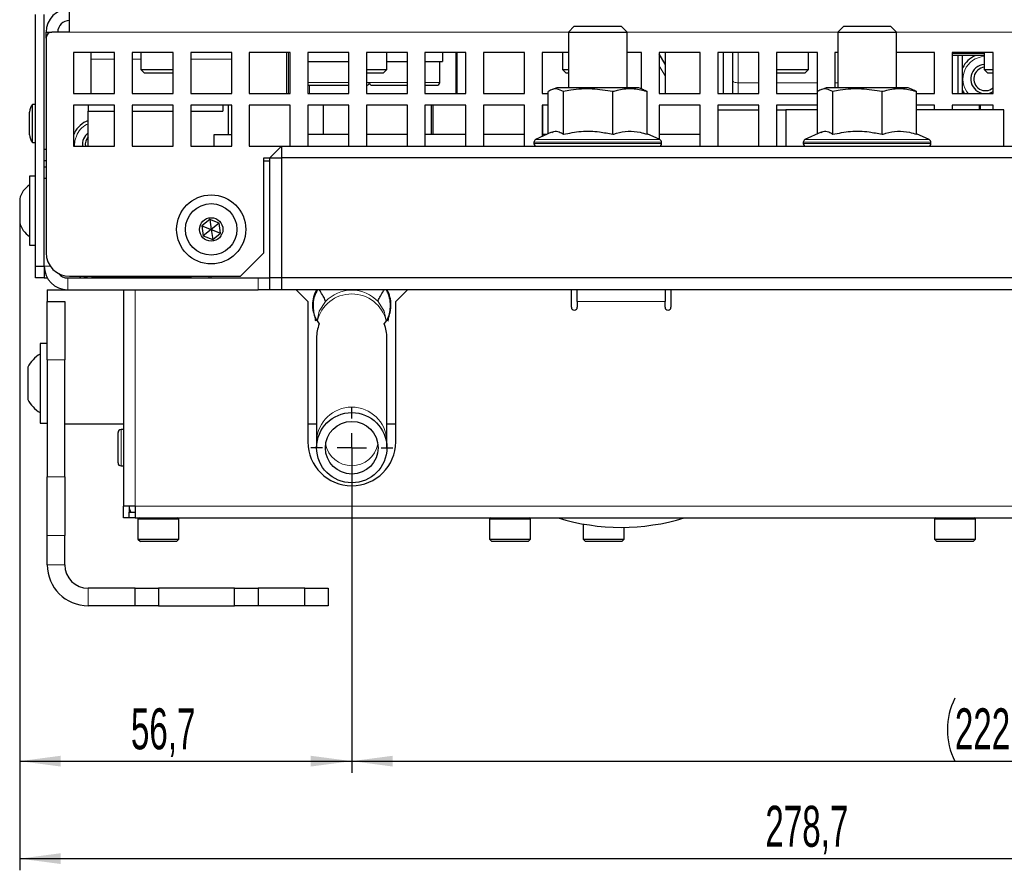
# Paper-space layout 'Blatt5' of a CAD drawing. Header units: millimetres. Extents: x 5 to 418, y 2 to 292.
# Tile 3 of 28: x 123 to 207, y 79 to 151. Entities that reach past the tile are written whole.
import ezdxf

# ---------------------------------------------------------------- set-up
doc = ezdxf.new("R2010")
doc.units = ezdxf.units.MM
doc.layers.add('SLD-0', color=7, linetype='Continuous')
doc.styles.add('SLDTEXTSTYLE1', font='TXT', dxfattribs={"width": 0.605})
doc.dimstyles.new('SLDDIMSTYLE8', dxfattribs={"dimtxt": 3.5, "dimasz": 3.5, "dimexe": 0, "dimexo": 0.0625, "dimgap": 0.875, "dimtad": 1, "dimlfac": 2, "dimrnd": 1e-09, "dimzin": 12, "dimdsep": 46, "dimtxsty": 'SLDTEXTSTYLE1', "dimsah": 1, "dimcen": 0.09, "dimadec": 0, "dimazin": 3, "dimtfac": 1, "dimtofl": 0, "dimtmove": 0, "dimatfit": 3, "dimfxl": 1, "dimfrac": 2, "dimtolj": 1, "dimtzin": 12, "dimarcsym": 0})

# ---------------------------------------------------------------- blocks, each defined once
blk = doc.blocks.new('_D_26')
at = {"layer": 'SLD-0', "color": 7}
for p, q in [((123.08, 134.939), (123.08, 87.158)), ((151.43, 114.931), (151.43, 87.158)), ((123.08, 88.158), (151.43, 88.158))]:
    blk.add_line(p, q, dxfattribs=at)
for points in [[(123.08, 88.158), (126.58, 87.698), (126.58, 88.618)], [(151.43, 88.158), (147.93, 88.618), (147.93, 87.698)]]:
    blk.add_solid(points, dxfattribs=at)
at = {"layer": 'SLD-0', "color": 7, "insert": (132.576, 92.67), "char_height": 3.5, "attachment_point": 1, "style": 'SLDTEXTSTYLE1'}
blk.add_mtext('56,7', dxfattribs=at)
blk = doc.blocks.new('_D_27')
at = {"layer": 'SLD-0', "color": 7}
for p, q in [((151.43, 114.931), (151.43, 87.158)), ((262.43, 114.931), (262.43, 87.158)), ((151.43, 88.158), (262.43, 88.158))]:
    blk.add_line(p, q, dxfattribs=at)
for centre, start, end in [((208.291, 90.844), 153.43495, 206.56505), ((205.569, 90.844), 333.43495, 26.56505)]:
    blk.add_arc(centre, 6.006, start, end, dxfattribs=at)
for points in [[(151.43, 88.158), (154.93, 87.698), (154.93, 88.618)], [(262.43, 88.158), (258.93, 88.618), (258.93, 87.698)]]:
    blk.add_solid(points, dxfattribs=at)
at = {"layer": 'SLD-0', "color": 7, "insert": (202.92, 92.67), "char_height": 3.5, "attachment_point": 1, "style": 'SLDTEXTSTYLE1'}
blk.add_mtext('222', dxfattribs=at)
blk = doc.blocks.new('_D_31')
at = {"layer": 'SLD-0', "color": 7}
for p, q in [((123.08, 135.78), (123.08, 78.832)), ((262.43, 111.431), (262.43, 78.832)), ((123.08, 79.832), (262.43, 79.832))]:
    blk.add_line(p, q, dxfattribs=at)
for points in [[(123.08, 79.832), (126.58, 79.372), (126.58, 80.292)], [(262.43, 79.832), (258.93, 80.292), (258.93, 79.372)]]:
    blk.add_solid(points, dxfattribs=at)
at = {"layer": 'SLD-0', "color": 7, "insert": (186.74, 84.344), "char_height": 3.5, "attachment_point": 1, "style": 'SLDTEXTSTYLE1'}
blk.add_mtext('278,7', dxfattribs=at)
blk = doc.blocks.new('SW_CENTERMARKSYMBOL_16')
at = {"layer": 'SLD-0', "color": 0}
for p, q in [((0, 2.5), (0, 3.5)), ((0, 0), (0, 1.25)), ((-2.5, 0), (-3.5, 0)), ((0, 0), (-1.25, 0)), ((0, 0), (0, -1.25)), ((0, 0), (1.25, 0)), ((2.5, 0), (3.5, 0)), ((0, -2.5), (0, -3.5))]:
    blk.add_line(p, q, dxfattribs=at)

psp = doc.layouts.new('Blatt5')

# ---------------------------------------------------------------- linework, layer by layer
at = {"color": 7, "linetype": 'Continuous', "lineweight": 25}
for p, q in [((127.3302, 150.4308), (127.3302, 152.4308)), ((124.4302, 130.4308), (124.4302, 151.9308)), ((125.1802, 130.4308), (125.1802, 151.9308)), ((170.4302, 150.9308), (169.9302, 150.4308)), ((170.4302, 150.9308), (174.4302, 150.9308)), ((174.9302, 150.4308), (174.4302, 150.9308)), ((193.4302, 150.9308), (192.9302, 150.4308)), ((193.4302, 150.9308), (197.4302, 150.9308)), ((197.9302, 150.4308), (197.4302, 150.9308)), ((125.3302, 150.4308), (125.8302, 150.4308)), ((125.3302, 149.9308), (125.3302, 150.4308)), ((125.3302, 149.9308), (125.3302, 131.5808)), ((127.3302, 150.4308), (125.8302, 150.4308)), ((169.9302, 150.4308), (169.9302, 145.6808)), ((169.9302, 150.4308), (174.9302, 150.4308)), ((174.9302, 145.6808), (174.9302, 150.4308)), ((192.9302, 150.4308), (192.9302, 145.6808)), ((192.9302, 150.4308), (197.9302, 150.4308)), ((197.9302, 145.6808), (197.9302, 150.4308)), ((131.1802, 148.6808), (127.6802, 148.6808)), ((127.6802, 148.6808), (127.6802, 145.1808)), ((129.1802, 148.1367), (129.1802, 148.6808)), ((129.1802, 145.1808), (129.1802, 148.1367)), ((131.1802, 145.1808), (131.1802, 148.6808)), ((136.1802, 148.6808), (132.6802, 148.6808)), ((132.6802, 148.6808), (132.6802, 145.1808)), ((133.4302, 148.6808), (133.4302, 147.2376)), ((136.1802, 145.1808), (136.1802, 148.6808)), ((141.1802, 148.6808), (137.6802, 148.6808)), ((137.6802, 148.6808), (137.6802, 145.1808)), ((141.1802, 145.1808), (141.1802, 148.6808)), ((146.1802, 148.6808), (142.6802, 148.6808)), ((142.6802, 148.6808), (142.6802, 145.1808)), ((145.8802, 145.1808), (145.8802, 148.6808)), ((146.1802, 145.1808), (146.1802, 148.6808)), ((151.1802, 148.6808), (147.6802, 148.6808)), ((147.6802, 148.6808), (147.6802, 145.1808)), ((151.1802, 145.1808), (151.1802, 148.6808)), ((156.1802, 148.6808), (152.6802, 148.6808)), ((152.6802, 148.6808), (152.6802, 145.1808)), ((154.4302, 147.2376), (154.4302, 148.6808)), ((156.1802, 145.1808), (156.1802, 148.6808)), ((161.1802, 148.6808), (157.6802, 148.6808)), ((157.6802, 148.6808), (157.6802, 145.1808)), ((159.1802, 148.6808), (159.1802, 147.9308)), ((160.3552, 145.1808), (160.3552, 148.6808)), ((160.4302, 145.1808), (160.4302, 148.6808)), ((161.1802, 145.1808), (161.1802, 148.6808)), ((166.1802, 148.6808), (162.6802, 148.6808)), ((162.6802, 148.6808), (162.6802, 145.1808)), ((166.1802, 145.1808), (166.1802, 148.6808)), ((169.9302, 148.6808), (167.6802, 148.6808)), ((167.6802, 148.6808), (167.6802, 145.1808)), ((169.4302, 148.6808), (169.4302, 147.2376)), ((176.1802, 148.6808), (174.9302, 148.6808)), ((176.1802, 145.5808), (176.1802, 148.6808)), ((181.1802, 148.6808), (177.6802, 148.6808)), ((177.6802, 148.6808), (177.6802, 145.1808)), ((178.1802, 147.7), (177.6802, 148.566)), ((178.1802, 148.6808), (178.1802, 145.1808)), ((181.1802, 145.1808), (181.1802, 148.6808)), ((186.1802, 148.6808), (182.6802, 148.6808)), ((182.6802, 148.6808), (182.6802, 145.1808)), ((183.1802, 145.1808), (183.1802, 148.6808)), ((183.9302, 148.6808), (183.9302, 146.3177)), ((186.1802, 145.1808), (186.1802, 148.6808)), ((191.1802, 148.6808), (187.6802, 148.6808)), ((187.6802, 148.6808), (187.6802, 145.1808)), ((190.4302, 147.2376), (190.4302, 148.6808)), ((191.1802, 145.1808), (191.1802, 148.6808)), ((192.9302, 148.6808), (192.6802, 148.6808)), ((192.6802, 148.6808), (192.6802, 145.6808)), ((201.1802, 148.6808), (197.9302, 148.6808)), ((201.1802, 145.1808), (201.1802, 148.6808)), ((206.1802, 148.6808), (202.6802, 148.6808)), ((202.6802, 148.6808), (202.6802, 145.1808)), ((205.4302, 148.6058), (202.6802, 148.6058)), ((205.4302, 148.4308), (202.6802, 148.4308)), ((203.1802, 148.6808), (203.1802, 148.6058)), ((203.1802, 148.4308), (203.1802, 145.1808)), ((203.5802, 148.6058), (203.5802, 148.6808)), ((203.5802, 145.1808), (203.5802, 148.4308)), ((205.4302, 148.6808), (205.4302, 147.2376)), ((206.1802, 145.1808), (206.1802, 148.6808)), ((133.4302, 147.2376), (133.737, 146.9308)), ((133.4302, 147.2376), (133.6677, 147.2376)), ((133.6677, 147.2376), (136.1802, 147.2376)), ((147.6802, 147.9308), (151.1802, 147.9308)), ((152.6802, 147.2376), (154.4302, 147.2376)), ((154.1235, 146.9308), (154.4302, 147.2376)), ((154.4302, 147.9308), (156.1802, 147.9308)), ((157.6802, 147.9308), (159.1802, 147.9308)), ((158.9427, 146.1408), (158.9427, 147.9308)), ((169.4302, 147.2376), (169.737, 146.9308)), ((169.4302, 147.2376), (169.6677, 147.2376)), ((169.6677, 147.2376), (169.9302, 147.2376)), ((187.6677, 147.2376), (190.4302, 147.2376)), ((190.1235, 146.9308), (190.4302, 147.2376)), ((205.4302, 147.2376), (205.737, 146.9308)), ((205.4302, 147.2376), (205.6677, 147.2376)), ((205.6677, 147.2376), (206.1802, 147.2376)), ((133.9259, 146.9308), (133.737, 146.9308)), ((136.1235, 146.9308), (133.9259, 146.9308)), ((136.1235, 146.9308), (136.1802, 146.9876)), ((154.1235, 146.9308), (152.6802, 146.9308)), ((169.9259, 146.9308), (169.737, 146.9308)), ((183.9302, 146.3177), (183.9302, 145.1808)), ((187.6802, 146.9876), (187.737, 146.9308)), ((187.9259, 146.9308), (187.737, 146.9308)), ((190.1235, 146.9308), (187.9259, 146.9308)), ((205.9259, 146.9308), (205.737, 146.9308)), ((206.1802, 146.9308), (205.9259, 146.9308)), ((147.6802, 145.8908), (151.0378, 145.8908)), ((151.0378, 145.8908), (151.1802, 145.8908)), ((152.6802, 145.8908), (152.6927, 145.8908)), ((153.1677, 145.8908), (153.2129, 145.8908)), ((153.2129, 145.8908), (156.1802, 145.8908)), ((157.6802, 145.8908), (158.6927, 145.8908)), ((168.9302, 145.6808), (168.4927, 145.5058)), ((170.0574, 145.6808), (168.9302, 145.6808)), ((175.9302, 145.6808), (170.0574, 145.6808)), ((176.3678, 145.5058), (175.9302, 145.6808)), ((191.9302, 145.6808), (191.4927, 145.5058)), ((193.0574, 145.6808), (191.9302, 145.6808)), ((198.9302, 145.6808), (193.0574, 145.6808)), ((199.3678, 145.5058), (198.9302, 145.6808)), ((203.7503, 145.1808), (203.5802, 145.4674)), ((127.6802, 145.1808), (131.1802, 145.1808)), ((132.6802, 145.1808), (136.1802, 145.1808)), ((137.6802, 145.1808), (141.1802, 145.1808)), ((142.6802, 145.1808), (146.1802, 145.1808)), ((147.6802, 145.1808), (151.1802, 145.1808)), ((152.6802, 145.1808), (156.1802, 145.1808)), ((157.6802, 145.1808), (161.1802, 145.1808)), ((162.6802, 145.1808), (166.1802, 145.1808)), ((167.6802, 145.1808), (168.2058, 145.1808)), ((168.2058, 141.7523), (168.2058, 145.3488)), ((169.4946, 141.703), (169.4946, 145.3488)), ((173.7191, 141.703), (173.7191, 145.3488)), ((176.6547, 141.703), (176.6547, 145.3488)), ((177.6802, 145.1808), (181.1802, 145.1808)), ((182.6802, 145.1808), (186.1802, 145.1808)), ((187.6802, 145.1808), (191.1802, 145.1808)), ((191.2058, 141.7523), (191.2058, 145.3488)), ((192.4946, 141.703), (192.4946, 145.3488)), ((196.7191, 141.703), (196.7191, 145.3488)), ((199.6547, 141.703), (199.6547, 145.3488)), ((199.6547, 145.1808), (201.1802, 145.1808)), ((202.6802, 145.1808), (206.1802, 145.1808)), ((124.4302, 144.2633), (124.1802, 144.2633)), ((124.1802, 140.9983), (124.1802, 144.2633)), ((131.1802, 144.1808), (127.6802, 144.1808)), ((127.6802, 144.1808), (127.6802, 140.6808)), ((128.9302, 144.1808), (128.9302, 143.6808)), ((131.1802, 140.6808), (131.1802, 144.1808)), ((136.1802, 144.1808), (132.6802, 144.1808)), ((132.6802, 144.1808), (132.6802, 140.6808)), ((136.1802, 140.6808), (136.1802, 144.1808)), ((141.1802, 144.1808), (137.6802, 144.1808)), ((137.6802, 144.1808), (137.6802, 140.6808)), ((140.4302, 144.1808), (140.4302, 143.6808)), ((140.8802, 144.1808), (140.8802, 141.6808)), ((141.1802, 140.6808), (141.1802, 144.1808)), ((146.1802, 144.1808), (142.6802, 144.1808)), ((142.6802, 144.1808), (142.6802, 140.6808)), ((146.1802, 140.6808), (146.1802, 144.1808)), ((151.1802, 144.1808), (147.6802, 144.1808)), ((147.6802, 144.1808), (147.6802, 140.6808)), ((149.0018, 144.1808), (149.0018, 141.6808)), ((151.1802, 140.6808), (151.1802, 144.1808)), ((156.1802, 144.1808), (152.6802, 144.1808)), ((152.6802, 144.1808), (152.6802, 140.6808)), ((156.1802, 140.6808), (156.1802, 144.1808)), ((161.1802, 144.1808), (157.6802, 144.1808)), ((157.6802, 144.1808), (157.6802, 140.6808)), ((158.2518, 141.6808), (158.2518, 144.1808)), ((158.3518, 144.1808), (158.3518, 141.6808)), ((161.1802, 140.6808), (161.1802, 144.1808)), ((166.1802, 144.1808), (162.6802, 144.1808)), ((162.6802, 144.1808), (162.6802, 140.6808)), ((166.1802, 140.6808), (166.1802, 144.1808)), ((168.2058, 144.1808), (167.6802, 144.1808)), ((167.6802, 144.1808), (167.6802, 141.5072)), ((167.7018, 144.1808), (167.7018, 141.6808)), ((181.1802, 144.1808), (177.6802, 144.1808)), ((177.6802, 144.1808), (177.6802, 141.2741)), ((181.1802, 140.6808), (181.1802, 144.1808)), ((186.1802, 144.1808), (182.6802, 144.1808)), ((182.6802, 144.1808), (182.6802, 140.6808)), ((182.6802, 143.7808), (186.1802, 143.7808)), ((186.1802, 140.6808), (186.1802, 144.1808)), ((191.1802, 144.1808), (187.6802, 144.1808)), ((187.6802, 144.1808), (187.6802, 140.6808)), ((187.6802, 143.7808), (188.5018, 143.7808)), ((188.5018, 143.7808), (188.5018, 140.6808)), ((191.2058, 143.7808), (188.5018, 143.7808)), ((191.1802, 143.7808), (191.1802, 144.1808)), ((201.1802, 144.1808), (199.6547, 144.1808)), ((207.1018, 143.7808), (199.6547, 143.7808)), ((201.1802, 143.7808), (201.1802, 144.1808)), ((206.1802, 144.1808), (202.6802, 144.1808)), ((202.6802, 144.1808), (202.6802, 143.7808)), ((205.0087, 144.1808), (205.0087, 143.7808)), ((205.1087, 143.7808), (205.1087, 144.1808)), ((206.1802, 143.7808), (206.1802, 144.1808)), ((207.1018, 140.6808), (207.1018, 143.7808)), ((123.9302, 141.6597), (123.9302, 143.6019)), ((128.9302, 140.6808), (128.9302, 143.6808)), ((128.9302, 143.6808), (131.1802, 143.6808)), ((132.6802, 143.6808), (136.1802, 143.6808)), ((137.6802, 143.6808), (140.4302, 143.6808)), ((127.7536, 141.84), (127.6802, 141.6856)), ((139.6802, 141.6808), (141.1802, 141.6808)), ((139.6802, 140.6808), (139.6802, 141.6808)), ((151.1802, 141.6808), (147.6802, 141.6808)), ((156.1802, 141.6808), (152.6802, 141.6808)), ((161.1802, 141.6808), (157.6802, 141.6808)), ((166.1802, 141.6808), (162.6802, 141.6808)), ((168.4913, 141.8854), (167.1246, 141.2481)), ((168.0525, 141.6808), (167.6802, 141.6808)), ((177.7359, 141.2481), (176.6547, 141.7523)), ((181.1802, 141.6808), (177.6802, 141.6808)), ((191.4913, 141.8854), (190.1246, 141.2481)), ((200.7359, 141.2481), (199.6547, 141.7523)), ((124.1802, 140.9983), (124.4302, 140.9983)), ((125.1802, 140.4308), (125.3302, 140.4308)), ((127.6802, 140.6808), (131.1802, 140.6808)), ((132.6802, 140.6808), (136.1802, 140.6808)), ((137.6802, 140.6808), (141.1802, 140.6808)), ((142.6802, 140.6808), (145.4302, 140.6808)), ((145.4302, 140.6808), (144.4302, 139.6808)), ((145.4302, 140.6808), (151.4302, 140.6808)), ((145.4302, 140.6808), (145.4302, 139.6808)), ((151.4302, 140.6808), (206.9302, 140.6808)), ((166.9802, 141.0215), (166.9802, 140.9308)), ((177.6802, 140.6859), (177.6802, 140.6808)), ((177.8802, 140.9308), (177.8802, 141.0215)), ((189.9802, 141.0215), (189.9802, 140.9308)), ((200.8802, 140.9308), (200.8802, 141.0215)), ((206.9302, 140.6808), (262.4302, 140.6808)), ((143.9302, 139.6808), (144.4302, 139.6808)), ((143.9302, 131.5808), (143.9302, 139.6808)), ((144.4302, 139.6808), (145.4302, 139.6808)), ((144.4302, 129.4308), (144.4302, 139.6808)), ((145.4302, 139.6808), (145.4302, 129.4308)), ((268.4302, 139.6808), (145.4302, 139.6808)), ((125.3302, 139.4308), (125.1802, 139.4308)), ((125.1802, 138.9308), (125.3302, 138.9308)), ((143.9302, 139.4308), (144.4302, 139.4308)), ((124.4302, 138.1308), (123.9302, 138.1308)), ((123.9302, 138.1308), (123.9302, 134.3562)), ((125.3302, 137.9308), (125.1802, 137.9308)), ((123.0802, 136.1808), (123.0802, 134.9013)), ((123.0802, 134.9013), (123.0802, 134.1808)), ((123.9302, 134.3562), (123.9302, 132.2308)), ((139.3017, 134.4372), (138.6243, 133.8977)), ((138.6243, 133.8977), (138.7528, 133.0413)), ((138.6243, 133.8977), (139.4302, 133.5808)), ((140.1077, 134.1203), (139.3017, 134.4372)), ((139.3017, 134.4372), (139.4302, 133.5808)), ((140.1077, 134.1203), (139.4302, 133.5808)), ((140.2362, 133.2639), (140.1077, 134.1203)), ((139.4302, 133.5808), (138.7528, 133.0413)), ((138.7528, 133.0413), (139.5588, 132.7244)), ((139.4302, 133.5808), (140.2362, 133.2639)), ((139.4302, 133.5808), (139.5588, 132.7244)), ((139.5588, 132.7244), (140.2362, 133.2639)), ((123.9302, 132.2308), (124.4302, 132.2308)), ((141.9302, 129.5808), (143.9302, 131.5808)), ((124.4302, 130.4308), (125.1802, 130.4308)), ((124.4302, 129.4308), (124.4302, 130.4308)), ((125.1802, 130.4308), (125.1802, 129.4308)), ((127.3302, 129.5808), (141.9302, 129.5808)), ((128.3302, 129.5808), (128.1802, 129.4308)), ((137.7302, 129.4308), (137.7302, 129.5808)), ((139.2302, 129.5808), (139.2302, 129.4308)), ((139.4302, 129.4308), (139.4302, 129.5808)), ((125.1802, 129.4308), (124.4302, 129.4308)), ((125.1802, 129.4308), (125.4482, 129.4308)), ((127.1802, 129.4308), (143.4302, 129.4308)), ((128.9302, 129.4534), (128.9302, 129.4308)), ((137.7302, 129.4308), (129.2302, 129.4308)), ((143.4302, 129.4308), (144.4302, 129.4308)), ((145.4302, 129.4308), (144.4302, 129.4308)), ((144.4302, 128.4308), (144.4302, 129.4308)), ((268.4302, 129.4308), (145.4302, 129.4308)), ((145.4302, 129.4308), (145.4302, 128.4308)), ((125.4302, 128.4308), (125.4302, 127.4308)), ((125.4302, 128.4308), (127.1802, 128.4308)), ((127.1802, 128.4308), (143.4302, 128.4308)), ((131.9302, 128.4308), (131.9302, 109.9308)), ((144.4302, 128.4308), (143.4302, 128.4308)), ((145.4302, 128.4308), (144.4302, 128.4308)), ((268.4302, 128.4308), (145.4302, 128.4308)), ((147.6802, 127.4308), (146.6802, 128.4308)), ((156.1802, 128.4308), (155.1802, 127.4308)), ((170.1802, 126.9308), (170.1802, 128.4308)), ((170.6802, 127.4308), (170.6802, 128.4308)), ((178.1802, 128.4308), (178.1802, 127.4308)), ((178.6802, 128.4308), (178.6802, 126.9308)), ((125.4302, 127.4308), (126.9302, 127.4308)), ((125.4302, 122.4308), (125.4302, 127.4308)), ((126.9302, 127.4308), (126.9302, 122.4308)), ((147.6802, 127.4308), (147.6802, 115.4308)), ((155.1802, 115.4308), (155.1802, 127.4308)), ((170.6802, 127.4308), (170.6802, 126.9308)), ((178.1802, 126.9308), (178.1802, 127.4308)), ((125.4302, 123.8308), (124.8302, 123.8308)), ((124.8302, 123.8308), (124.8302, 117.0372)), ((148.4302, 124.2987), (148.4302, 115.5344)), ((154.4302, 115.5344), (154.4302, 124.2987)), ((125.4302, 122.4308), (125.4302, 112.4308)), ((126.9302, 112.4308), (126.9302, 122.4308)), ((123.7802, 121.8058), (123.7802, 119.0584)), ((123.7802, 119.0584), (123.7802, 119.0558)), ((124.8302, 117.0372), (124.8302, 117.0308)), ((124.8302, 117.0308), (125.4302, 117.0308)), ((131.9302, 116.9308), (126.9302, 116.9308)), ((148.4302, 116.9308), (147.6802, 116.9308)), ((155.1802, 116.9308), (154.4302, 116.9308)), ((131.4802, 116.1323), (131.4802, 116.2308)), ((131.4802, 113.6308), (131.4802, 116.1323)), ((131.9302, 116.4808), (131.7302, 116.4808)), ((148.4302, 115.5344), (148.4302, 114.9313)), ((154.4302, 114.9313), (154.4302, 115.5344)), ((131.7302, 113.3808), (131.9302, 113.3808)), ((125.4302, 107.4308), (125.4302, 112.4308)), ((126.9302, 112.4308), (126.9302, 107.4308)), ((132.9302, 109.9308), (131.9302, 109.9308)), ((131.9302, 108.9308), (131.9302, 109.9308)), ((132.4302, 109.9308), (132.4302, 109.4308)), ((132.4302, 108.9308), (132.4302, 109.4308)), ((132.4302, 109.4308), (132.9302, 109.4308)), ((132.9302, 109.9308), (132.9302, 108.9308)), ((132.4302, 108.9308), (131.9302, 108.9308)), ((132.9302, 108.9308), (132.4302, 108.9308)), ((132.9302, 108.9308), (280.9302, 108.9308)), ((133.1802, 108.9308), (133.1802, 108.8308)), ((133.1802, 108.8308), (133.1802, 107.1308)), ((136.6802, 108.8308), (136.6802, 108.9308)), ((136.6802, 107.1308), (136.6802, 108.8308)), ((163.1802, 108.9308), (163.1802, 108.8308)), ((163.1802, 108.8308), (163.1802, 107.1308)), ((166.6802, 108.8308), (166.6802, 108.9308)), ((166.6802, 107.1308), (166.6802, 108.8308)), ((201.1802, 108.9308), (201.1802, 108.8308)), ((201.1802, 108.8308), (201.1802, 107.1308)), ((204.6802, 108.8308), (204.6802, 108.9308)), ((204.6802, 107.1308), (204.6802, 108.8308)), ((171.1802, 108.4192), (171.1802, 107.1308)), ((174.6802, 107.1308), (174.6802, 108.1325)), ((125.4302, 104.9308), (125.4302, 107.4308)), ((126.9302, 104.9308), (126.9302, 107.4308)), ((133.1802, 107.1308), (133.3802, 106.9308)), ((133.1802, 107.1308), (136.6802, 107.1308)), ((136.4802, 106.9308), (133.3802, 106.9308)), ((136.4802, 106.9308), (136.6802, 107.1308)), ((163.1802, 107.1308), (163.3802, 106.9308)), ((163.1802, 107.1308), (166.6802, 107.1308)), ((166.4802, 106.9308), (163.3802, 106.9308)), ((166.4802, 106.9308), (166.6802, 107.1308)), ((171.1802, 107.1308), (171.3802, 106.9308)), ((171.1802, 107.1308), (174.6802, 107.1308)), ((174.4802, 106.9308), (171.3802, 106.9308)), ((174.4802, 106.9308), (174.6802, 107.1308)), ((201.1802, 107.1308), (201.3802, 106.9308)), ((201.1802, 107.1308), (204.6802, 107.1308)), ((204.4802, 106.9308), (201.3802, 106.9308)), ((204.4802, 106.9308), (204.6802, 107.1308)), ((132.9302, 102.9308), (128.9302, 102.9308)), ((132.9302, 101.4308), (132.9302, 102.9308)), ((132.9302, 102.9308), (134.9302, 102.9308)), ((134.9302, 102.9308), (134.9302, 101.4308)), ((141.4302, 102.9308), (134.9302, 102.9308)), ((141.4302, 101.4308), (141.4302, 102.9308)), ((141.4302, 102.9308), (143.4302, 102.9308)), ((143.4302, 102.9308), (143.4302, 101.4308)), ((147.4302, 102.9308), (143.4302, 102.9308)), ((147.4302, 101.4308), (147.4302, 102.9308)), ((147.4302, 102.9308), (149.4302, 102.9308)), ((149.4302, 102.9308), (149.4302, 101.4308)), ((132.9302, 101.4308), (128.9302, 101.4308)), ((134.9302, 101.4308), (132.9302, 101.4308)), ((134.9302, 101.4308), (141.4302, 101.4308)), ((143.4302, 101.4308), (141.4302, 101.4308)), ((147.4302, 101.4308), (143.4302, 101.4308)), ((149.4302, 101.4308), (147.4302, 101.4308))]:
    psp.add_line(p, q, dxfattribs=at)
at = {"color": 7, "linetype": 'Continuous', "lineweight": 18}
for p, q in [((127.3302, 150.4308), (169.9302, 150.4308)), ((174.9302, 150.4308), (192.9302, 150.4308)), ((197.9302, 150.4308), (215.9302, 150.4308)), ((129.1802, 148.1367), (131.1802, 148.1367)), ((132.6802, 148.1367), (133.4302, 148.1367)), ((137.6802, 148.1367), (141.1802, 148.1367)), ((146.0302, 145.1808), (146.0302, 148.6808)), ((184.4302, 148.6808), (184.4302, 146.1064)), ((178.1802, 146.7), (177.6802, 147.566)), ((147.6802, 146.1408), (151.138, 146.1408)), ((147.8302, 145.8908), (147.8302, 145.1808)), ((152.6802, 146.1408), (152.9302, 146.1408)), ((152.9302, 146.1408), (152.967, 146.1408)), ((152.967, 146.1408), (156.1802, 146.1408)), ((157.6802, 146.1408), (158.9427, 146.1408)), ((186.1802, 146.1064), (184.4302, 146.1064)), ((184.4302, 146.1064), (184.4302, 145.1808)), ((191.1802, 146.1064), (187.6802, 146.1064)), ((192.9302, 146.1064), (192.6802, 146.1064)), ((167.1246, 141.2481), (177.7359, 141.2481)), ((190.1246, 141.2481), (200.7359, 141.2481)), ((177.8802, 141.0215), (166.9802, 141.0215)), ((166.9802, 140.9308), (177.8802, 140.9308)), ((200.8802, 141.0215), (189.9802, 141.0215)), ((189.9802, 140.9308), (200.8802, 140.9308)), ((125.6939, 130.4308), (125.1802, 130.4308)), ((129.2302, 129.5808), (129.2302, 129.4308)), ((127.1802, 129.4308), (127.1802, 128.4308)), ((143.4302, 128.4308), (143.4302, 129.4308)), ((132.9302, 128.4308), (132.9302, 109.9308)), ((178.1802, 127.4308), (170.6802, 127.4308)), ((126.9302, 122.4308), (125.4302, 122.4308)), ((131.7302, 116.3634), (131.7302, 116.4808)), ((131.7302, 113.3808), (131.7302, 116.3634)), ((125.4302, 112.4308), (126.9302, 112.4308)), ((132.9302, 109.9308), (280.9302, 109.9308)), ((136.6802, 108.8308), (133.1802, 108.8308)), ((166.6802, 108.8308), (163.1802, 108.8308)), ((204.6802, 108.8308), (201.1802, 108.8308)), ((126.9302, 107.4308), (125.4302, 107.4308)), ((126.9302, 104.9308), (125.4302, 104.9308)), ((128.9302, 102.9308), (128.9302, 101.4308))]:
    psp.add_line(p, q, dxfattribs=at)
at = {"color": 7, "linetype": 'Continuous', "lineweight": 18, "flags": 128}
for points in [[(184.4302, 146.1064), (184.3327, 146.1105), (184.2389, 146.1225), (184.1525, 146.142), (184.0767, 146.1683), (184.0145, 146.2003), (183.9683, 146.2368), (183.9399, 146.2765), (183.9302, 146.3177)], [(127.975, 141.724), (127.7825, 141.1534), (127.7611, 140.6808)], [(149.1897, 127.4176), (148.6586, 126.5995), (148.4893, 125.7773)], [(154.3648, 125.8085), (154.2019, 126.5995), (153.6775, 127.4103)]]:
    psp.add_lwpolyline(points, dxfattribs=at)
at = {"color": 7, "linetype": 'Continuous', "lineweight": 25, "flags": 128}
psp.add_lwpolyline([(128.4703, 129.5808), (128.8401, 129.4692), (129.2302, 129.4308)], dxfattribs=at)
at = {"color": 7, "linetype": 'Continuous', "lineweight": 25}
for centre, radius in [((139.4302, 133.5808), 2.95), ((139.4302, 133.5808), 2.2), ((139.4302, 133.5808), 1), ((151.4302, 114.9313), 3), ((151.4302, 114.9313), 2.25)]:
    psp.add_circle(centre, radius, dxfattribs=at)
for centre, radius, start, end in [((127.3302, 150.4308), 2, 90, 180), ((127.3302, 150.4308), 1, 90, 180), ((125.8302, 149.9308), 0.5, 90, 180), ((205.5302, 146.4308), 2.175, 113.141041, 153.708445), ((205.5302, 146.4308), 1.25, 94.588566, 239.071571), ((205.5302, 146.4308), 1, 95.73917, 239.071571), ((152.6927, 146.1408), 0.25, 270, 341.805127), ((153.1677, 146.1408), 0.25, 198.194872, 270), ((158.6927, 146.1408), 0.25, 270, 0), ((205.5302, 146.4308), 1, 239.071571, 310.541602), ((205.5302, 146.4308), 1.25, 239.071571, 301.332252), ((124.9302, 143.6019), 1, 138.590378, 180), ((129.6802, 140.8308), 2.175, 110.171271, 152.354171), ((124.9302, 141.6597), 1, 180, 221.409622), ((129.6802, 140.8308), 1.25, 126.869898, 186.892103), ((129.6802, 140.8308), 1, 138.590378, 188.626927), ((167.2302, 141.0215), 0.25, 115, 180), ((177.6302, 141.0215), 0.25, 0, 65), ((190.2302, 141.0215), 0.25, 115, 180), ((200.6302, 141.0215), 0.25, 0, 65), ((167.2302, 140.9308), 0.25, 180, 270), ((177.6302, 140.9308), 0.25, 270, 0), ((190.2302, 140.9308), 0.25, 180, 270), ((200.6302, 140.9308), 0.25, 270, 0), ((125.023, 135.7057), 2, 123.118888, 166.258685), ((125.023, 134.6559), 2, 193.741315, 236.881112), ((127.3302, 131.5808), 2, 180, 270), ((127.1802, 130.4308), 2, 180, 270), ((127.1802, 130.4308), 1, 218.090726, 270), ((150.6802, 127.1298), 2.599, 149.963279, 180), ((152.1802, 127.1298), 2.599, 0, 30.036721), ((150.6802, 127.1298), 2.599, 180, 218.716254), ((152.1802, 127.1298), 2.599, 321.283746, 0), ((152.1802, 127.1303), 2.599, 335.816737, 0), ((170.4302, 126.9308), 0.25, 180, 0), ((178.4302, 126.9308), 0.25, 180, 0), ((126.0442, 120.7453), 2.5, 119.049785, 154.900083), ((126.0442, 120.1163), 2.5, 205.099917, 240.950215), ((131.7302, 116.2308), 0.25, 90, 180), ((151.4302, 115.4308), 3.75, 180, 0), ((131.7302, 113.6308), 0.25, 180, 270), ((133.4302, 109.9308), 1, 180, 209.939401), ((133.2802, 108.8308), 0.1, 90, 180), ((136.5802, 108.8308), 0.1, 0, 90), ((163.2802, 108.8308), 0.1, 90, 180), ((166.5802, 108.8308), 0.1, 0, 90), ((174.4302, 126.5874), 18.4566, 253.068805, 286.931195), ((201.2802, 108.8308), 0.1, 90, 180), ((204.5802, 108.8308), 0.1, 0, 90), ((128.9302, 104.9308), 3.5, 180, 270), ((128.9302, 104.9308), 2, 180, 270)]:
    psp.add_arc(centre, radius, start, end, dxfattribs=at)
at = {"color": 7, "linetype": 'Continuous', "lineweight": 18}
for centre, radius, start, end in [((205.5302, 146.4308), 1.925, 92.977744, 220.492661), ((129.6802, 140.8308), 1.925, 112.930259, 152.354171), ((151.4302, 125.0413), 3.0319, 13.415176, 166.584824), ((151.4302, 125.3378), 3.057, 42.682894, 137.130094), ((151.4302, 115.394), 3.0033, 2.678218, 177.321782), ((151.4302, 115.6605), 2.2673, 190.629855, 349.370145)]:
    psp.add_arc(centre, radius, start, end, dxfattribs=at)
at = {"color": 7, "linetype": 'Continuous', "lineweight": 25}
for start_param, end_param in [(1.1835943, 1.5707963), (4.712389, 5.099591)]:
    psp.add_ellipse((151.4302, 124.2987), major_axis=(0, 3.1925), ratio=0.9396926, start_param=start_param, end_param=end_param, dxfattribs=at)
for points, knots in [([(169.4946, 145.3488), (169.3156, 145.4472), (168.952, 145.647), (168.5165, 145.5431), (168.2695, 145.3886), (168.2058, 145.3488)], [0, 0, 0, 0, 0.4185554, 0.8501609, 1, 1, 1, 1]), ([(173.7191, 145.3488), (173.1323, 145.4472), (171.9404, 145.647), (170.5129, 145.5431), (169.7033, 145.3886), (169.4946, 145.3488)], [0, 0, 0, 0, 0.418555, 0.8501605, 1, 1, 1, 1]), ([(176.6547, 145.3488), (176.5676, 145.3734), (176.1074, 145.5036), (175.2481, 145.6326), (174.3496, 145.5243), (173.8424, 145.3831), (173.7191, 145.3488)], [0, 0, 0, 0, 0.0900545, 0.4758332, 0.8725645, 1, 1, 1, 1]), ([(176.3587, 145.4829), (176.3937, 145.4783), (176.4934, 145.465), (176.5912, 145.3945), (176.6547, 145.3488)], [0, 0, 0, 0, 0.3503278, 1, 1, 1, 1]), ([(192.4946, 145.3488), (192.3156, 145.4472), (191.952, 145.647), (191.5165, 145.5431), (191.2695, 145.3886), (191.2058, 145.3488)], [0, 0, 0, 0, 0.4185554, 0.8501609, 1, 1, 1, 1]), ([(196.7191, 145.3488), (196.1323, 145.4472), (194.9404, 145.647), (193.5129, 145.5431), (192.7033, 145.3886), (192.4946, 145.3488)], [0, 0, 0, 0, 0.4185555, 0.8501606, 1, 1, 1, 1]), ([(199.6547, 145.3488), (199.5676, 145.3734), (199.1074, 145.5036), (198.2481, 145.6326), (197.3496, 145.5243), (196.8424, 145.3831), (196.7191, 145.3488)], [0, 0, 0, 0, 0.0900546, 0.4758333, 0.8725642, 1, 1, 1, 1]), ([(199.3587, 145.4829), (199.3937, 145.4783), (199.4934, 145.465), (199.5912, 145.3945), (199.6547, 145.3488)], [0, 0, 0, 0, 0.3503281, 1, 1, 1, 1]), ([(168.5024, 141.8617), (168.5574, 141.895), (168.7708, 142.0239), (169.1086, 141.9646), (169.3803, 141.7805), (169.4946, 141.703)], [0, 0, 0, 0, 0.1676848, 0.6498681, 1, 1, 1, 1]), ([(169.4946, 141.703), (169.9973, 141.8045), (171.018, 142.0107), (172.453, 141.97), (173.3442, 141.7821), (173.7191, 141.703)], [0, 0, 0, 0, 0.3599186, 0.7307357, 1, 1, 1, 1]), ([(173.7191, 141.703), (173.826, 141.738), (174.2547, 141.8781), (175.0314, 142.0149), (175.9134, 141.935), (176.4501, 141.767), (176.6547, 141.703)], [0, 0, 0, 0, 0.1108988, 0.4446981, 0.7882854, 1, 1, 1, 1]), ([(191.5024, 141.8617), (191.5574, 141.895), (191.7708, 142.0239), (192.1086, 141.9646), (192.3803, 141.7805), (192.4946, 141.703)], [0, 0, 0, 0, 0.1676845, 0.6498679, 1, 1, 1, 1]), ([(192.4946, 141.703), (192.9973, 141.8045), (194.018, 142.0107), (195.453, 141.97), (196.3442, 141.7821), (196.7191, 141.703)], [0, 0, 0, 0, 0.3599184, 0.7307358, 1, 1, 1, 1]), ([(196.7191, 141.703), (196.826, 141.738), (197.2547, 141.8781), (198.0314, 142.0149), (198.9134, 141.935), (199.4501, 141.767), (199.6547, 141.703)], [0, 0, 0, 0, 0.1108992, 0.4446981, 0.7882854, 1, 1, 1, 1]), ([(148.5123, 128.4254), (148.4092, 128.2487), (148.2, 127.8903), (148.1253, 127.3518), (148.1261, 126.9468), (148.1644, 126.5444), (148.2624, 126.069), (148.3079, 125.879), (148.3358, 125.7626)], [0, 0, 0, 0, 0.16229191, 0.32920919, 0.4116157, 0.49789528, 0.69236705, 1, 1, 1, 1]), ([(149.1897, 127.4176), (149.1766, 127.4785), (149.1364, 127.6644), (148.9044, 128.0108), (148.7515, 128.2844), (148.6694, 128.4313)], [0, 0, 0, 0, 0.1840426, 0.5620605, 1, 1, 1, 1]), ([(153.6775, 127.4103), (153.6905, 127.4713), (153.7303, 127.6577), (153.9602, 128.0072), (154.1116, 128.283), (154.193, 128.4313)], [0, 0, 0, 0, 0.1838155, 0.5613169, 1, 1, 1, 1]), ([(154.5193, 125.7445), (154.5249, 125.7679), (154.551, 125.878), (154.5979, 126.0771), (154.6609, 126.3748), (154.7052, 126.6327), (154.7342, 126.9244), (154.7396, 127.3375), (154.6635, 127.7869), (154.5162, 128.1879), (154.4045, 128.3632), (154.3579, 128.4363)], [0, 0, 0, 0, 0.0639773, 0.3001086, 0.4022071, 0.4941443, 0.5807379, 0.6642302, 0.8336805, 0.9306211, 1, 1, 1, 1])]:
    psp.add_open_spline(points, degree=3, knots=knots, dxfattribs=at)

# ---------------------------------------------------------------- block references
at = {"layer": 'SLD-0', "color": 7}
psp.add_blockref('SW_CENTERMARKSYMBOL_16', (151.4302, 114.9313), dxfattribs=at)

# ---------------------------------------------------------------- dimensions: what is measured, and where the dimension line sits
for base, p1, p2, picture, middle in [((262.4302, 79.8324), (123.0802, 135.7799), (262.4302, 111.4313), '_D_31', (192.7552, 79.8324)), ((151.4302, 88.1585), (123.0802, 134.9387), (151.4302, 114.9313), '_D_26', (137.2552, 88.1585))]:
    dim = psp.add_linear_dim(base=base, p1=p1, p2=p2, dimstyle='SLDDIMSTYLE8', dxfattribs=at)
    dim.commit()
    dim.dimension.update_dxf_attribs({"geometry": picture, "text_midpoint": middle, "dimtype": 160})
dim = psp.add_linear_dim(base=(262.4302, 88.1585), p1=(151.4302, 114.9313), p2=(262.4302, 114.9313), text='(<>)', dimstyle='SLDDIMSTYLE8', dxfattribs=at)
dim.commit()
dim.dimension.update_dxf_attribs({"geometry": '_D_27', "text_midpoint": (206.9302, 88.1585), "dimtype": 160})

doc.saveas('drawing.dxf')
